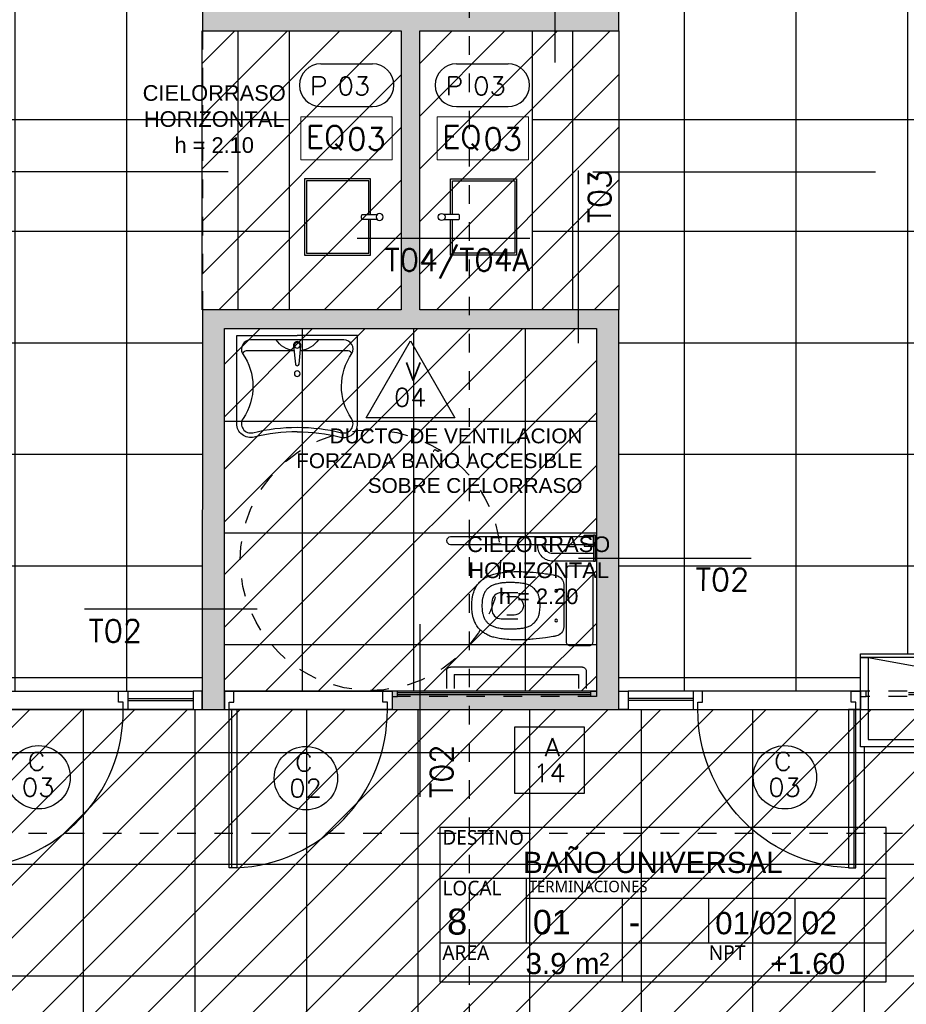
# Model space of a CAD drawing. Header units: metres. Extents: x -4243 to 4656, y 1445 to 4258.
# Tile 10 of 42: x 4467.75 to 4472.52, y 1573.31 to 1578.6. Entities that reach past the tile are written whole.
import ezdxf
from ezdxf.enums import TextEntityAlignment as Align

# ---------------------------------------------------------------- set-up
doc = ezdxf.new("R2010")
doc.units = ezdxf.units.M
doc.header["$LTSCALE"] = 0.3
for name, pattern in [('ACAD_ISO12W100', [21, 12, -3, 0, -3, 0, -3]), ('CAIF XREF PLANTAS 603$0$RAYITAS', [0.375, 0.25, -0.125]), ('DASHDOT', [1, 0.5, -0.25, 0, -0.25]), ('HIDDEN', [9.525, 6.35, -3.175]), ('RAYITAS', [0.375, 0.25, -0.125])]:
    doc.linetypes.add(name, pattern=pattern)
for name, color, linetype in [('0 notas JP', 4, 'Continuous'), ('A ALUMINIO', 4, 'Continuous'), ('A CARPINTERIA', 4, 'Continuous'), ('A CIELORRASO', 42, 'Continuous'), ('A EQUIPAMIENTO', 4, 'Continuous'), ('A HATCH TABIQUE', 254, 'Continuous'), ('A HERRERÍA', 4, 'Continuous'), ('A PAVIMENTO', 253, 'Continuous'), ('A PROYECCION', 8, 'Continuous'), ('A PROYEECIÓN CUBIERTA', 242, 'Continuous'), ('A TABIQUE', 2, 'Continuous'), ('TXT COTA', 3, 'Continuous'), ('TXT PLANILLAS', 3, 'Continuous'), ('TXT TERMINACIONES', 3, 'Continuous')]:
    doc.layers.add(name, color=color, linetype=linetype)
doc.styles.add('arial', font='arial.ttf')
doc.styles.add('atributo', font='romans.shx', dxfattribs={"height": 0.12})
doc.styles.add('ROMANS', font='romans', dxfattribs={"height": 2})
doc.styles.get("Standard").update_dxf_attribs({"font": 'arial.ttf'})
doc.styles.add('Tahoma', font='tahoma.ttf')
doc.styles.add('TXT-100-S', font='l_10646.ttf')
doc.styles.add('TXT-ANOT', font='arial.ttf')
pattern_1 = [(180, (4432.9265, 1437.6616), (-4e-16, -0.6), []), (270, (4432.9265, 1437.6616), (0.6, -4e-16), [])]
pattern_2 = [(45, (0, 0), (-0.141421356, 0.141421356), [])]

# ---------------------------------------------------------------- blocks, each defined once
blk = doc.blocks.new('A11 p')
at = {"color": 8, "linetype": 'HIDDEN'}
for p, q in [((5.02, 0.02), (0.03, 0.02)), ((5.02, 0.01), (0.03, 0.01))]:
    blk.add_line(p, q, dxfattribs=at)
at = {"layer": 'A ALUMINIO', "linetype": 'RAYITAS'}
for p, q in [((5.05, 0.03), (0.03, 0.03)), ((5.05, 0), (0.03, 0))]:
    blk.add_line(p, q, dxfattribs=at)
at = {"layer": 'A ALUMINIO'}
blk.add_lwpolyline([(0.03, 0), (0, 0), (0, 0.03), (0.03, 0.03)], close=True, dxfattribs=at)
at = {"layer": 'A PROYECCION', "lineweight": 0, "flags": 128}
blk.add_lwpolyline([(0.03, 0), (0, 0), (0, 0.03), (0.03, 0.03), (0.03, 0)], dxfattribs=at)
blk = doc.blocks.new('C04')
for p, q in [((-0.037, 0), (-0.037, 0.85)), ((-1.25, 0), (-0.025, 0)), ((-0.9, -0.05), (-1.25, -0.05)), ((-0.9, -0.06), (-1.25, -0.06)), ((0, -0.1), (-1.25, -0.1))]:
    blk.add_line(p, q)
for points in [[(-0.065, 0), (-0.065, 0.85), (-0.025, 0.85), (-0.025, 0)], [(-1.3, -0.1), (-1.25, -0.1), (-1.25, 0), (-1.3, 0)]]:
    blk.add_lwpolyline(points, close=True)
for points in [[(-0.875, 0), (-0.875, -0.04), (-0.85, -0.04), (-0.85, -0.1), (-0.9, -0.1), (-0.9, 0), (-0.875, 0)], [(-0.025, 0), (-0.025, -0.04), (-0.05, -0.04), (-0.05, -0.1), (0, -0.1), (0, 0), (-0.025, 0)]]:
    blk.add_lwpolyline(points)
blk.add_arc((-0.0273, 0.0031), 0.8477, 92.3966, 180.207)
blk = doc.blocks.new('C02')
for p, q in [((-0.037, 0), (-0.037, 0.85)), ((-0.9, 0), (-0.025, 0)), ((0, -0.1), (-0.9, -0.1))]:
    blk.add_line(p, q)
blk.add_lwpolyline([(-0.065, 0), (-0.065, 0.85), (-0.025, 0.85), (-0.025, 0)], close=True)
for points in [[(-0.875, 0), (-0.875, -0.04), (-0.85, -0.04), (-0.85, -0.1), (-0.9, -0.1), (-0.9, 0), (-0.875, 0)], [(-0.025, 0), (-0.025, -0.04), (-0.05, -0.04), (-0.05, -0.1), (0, -0.1), (0, 0), (-0.025, 0)]]:
    blk.add_lwpolyline(points)
blk.add_arc((-0.0273, 0.0031), 0.8477, 92.3966, 180.207)
blk = doc.blocks.new('INODORO DISC')
for p, q in [((1058.1387, 509.8848), (1058.1387, 510.5948)), ((1058.1587, 510.6148), (1058.2542, 510.6148)), ((1058.1787, 510.5748), (1058.2542, 510.5748)), ((1058.1787, 510.5748), (1058.1787, 509.9048)), ((1058.1787, 509.9048), (1058.2542, 509.9048)), ((1058.1587, 509.8648), (1058.2542, 509.8648))]:
    blk.add_line(p, q)
for points in [[(1057.4787, 510.5948), (1057.4787, 509.8248), (1057.4387, 509.8248), (1057.4387, 510.5948, -1)], [(1058.0241, 509.8493), (1058.0241, 509.9502, 0.414214), (1058.0041, 509.9702), (1057.6133, 509.9702, 0.414214), (1057.5933, 509.9502), (1057.5933, 509.8493, 0.414214), (1057.6133, 509.8293), (1058.0041, 509.8293, 0.414214)]]:
    blk.add_lwpolyline(points, format="xyb", close=True)
at = {"linetype": 'Continuous'}
for points in [[(1057.6461, 510.0248, 0.354116), (1057.695, 509.9852), (1057.9223, 509.9852, 0.354116), (1057.9712, 510.0248, 0.003338), (1057.9747, 510.0415, 0.021219), (1057.9811, 510.0829, 0.00092), (1057.9883, 510.149, 0.007864), (1057.989, 510.1567, 0.008117), (1057.9912, 510.1935, 0.008078), (1057.9923, 510.2305, 0.014906), (1057.9917, 510.2589, 0.01008), (1057.9889, 510.3007, 0.020897), (1057.9848, 510.3314, 0.020781), (1057.9782, 510.3618, 0.033645), (1057.9714, 510.3823, 0.029443), (1057.9606, 510.4047, 0.038049), (1057.9491, 510.4222, 0.038042), (1057.935, 510.4377, 0.040481), (1057.9176, 510.4517, 0.043189), (1057.8993, 510.462, 0.026605), (1057.8768, 510.4708, 0.035821), (1057.8593, 510.4752, 0.013249), (1057.8383, 510.4783, 0.019758), (1057.8241, 510.4795, 0.010724), (1057.8087, 510.4798, 0.010724), (1057.7932, 510.4795, 0.019758), (1057.779, 510.4783, 0.013249), (1057.758, 510.4752, 0.035821), (1057.7406, 510.4708, 0.026605), (1057.718, 510.462, 0.043189), (1057.6997, 510.4517, 0.040481), (1057.6824, 510.4377, 0.038042), (1057.6683, 510.4222, 0.038049), (1057.6567, 510.4047, 0.029443), (1057.646, 510.3823, 0.033645), (1057.6391, 510.3618, 0.020781), (1057.6325, 510.3314, 0.020897), (1057.6285, 510.3007, 0.01008), (1057.6256, 510.2589, 0.014906), (1057.6251, 510.2305, 0.008078), (1057.6261, 510.1935, 0.008117), (1057.6283, 510.1567, 0.007864), (1057.629, 510.149, 0.00092), (1057.6363, 510.0829, 0.021219), (1057.6427, 510.0415, 0.003338)], [(1057.7076, 510.1552, -0.061975), (1057.6989, 510.1701, -0.030926), (1057.692, 510.1896, -0.0353), (1057.6883, 510.2074, -0.012942), (1057.6855, 510.2328, -0.014331), (1057.6842, 510.2558, -0.012392), (1057.6841, 510.281, -0.012155), (1057.6853, 510.3067, -0.02749), (1057.6879, 510.3275, -0.023093), (1057.6935, 510.3518, -0.044664), (1057.7002, 510.3694, -0.043499), (1057.7101, 510.3861, -0.050312), (1057.7216, 510.399, -0.054558), (1057.7344, 510.4085, -0.036333), (1057.751, 510.4166, -0.047189), (1057.7647, 510.4206, -0.01576), (1057.7819, 510.4234, -0.021767), (1057.7945, 510.4245, -0.010652), (1057.8087, 510.4248, -0.010652), (1057.8229, 510.4245, -0.021767), (1057.8354, 510.4234, -0.01576), (1057.8527, 510.4206, -0.047189), (1057.8663, 510.4166, -0.036333), (1057.8829, 510.4085, -0.054558), (1057.8958, 510.399, -0.050312), (1057.9072, 510.3861, -0.043499), (1057.9172, 510.3694, -0.044664), (1057.9238, 510.3518, -0.023093), (1057.9294, 510.3275, -0.02749), (1057.9321, 510.3067, -0.012155), (1057.9333, 510.281, -0.012392), (1057.9332, 510.2558, -0.014331), (1057.9319, 510.2328, -0.012942), (1057.9291, 510.2074, -0.0353), (1057.9253, 510.1896, -0.030926), (1057.9184, 510.1701, -0.061975), (1057.9098, 510.1552, -0.048308), (1057.8948, 510.139, -0.048763), (1057.8761, 510.1254, -0.066523), (1057.8605, 510.1188, -0.025392), (1057.8423, 510.1147, -0.028671), (1057.8259, 510.1129, -0.012917), (1057.8087, 510.1125, -0.012917), (1057.7915, 510.1129, -0.028671), (1057.775, 510.1147, -0.025392), (1057.7568, 510.1188, -0.066523), (1057.7412, 510.1254, -0.048763), (1057.7225, 510.139, -0.048308)]]:
    blk.add_lwpolyline(points, format="xyb", close=True, dxfattribs=at)
for points in [[(1057.7387, 510.2312), (1057.7387, 510.3212, -0.414214), (1057.7887, 510.3712), (1057.8287, 510.3712, -0.414214), (1057.8787, 510.3212), (1057.8787, 510.2312)], [(1057.7587, 510.2912), (1057.7587, 510.2521, 1), (1057.8587, 510.2521), (1057.8587, 510.2912)]]:
    blk.add_lwpolyline(points, format="xyb", dxfattribs=at)
for points in [[(1057.5687, 509.8248), (1057.5687, 510.0448, 0.414214), (1057.4887, 510.1248), (1057.4787, 510.1248)], [(1057.5287, 509.8248), (1057.5287, 510.0448, 0.414214), (1057.4887, 510.0848), (1057.4787, 510.0848)]]:
    blk.add_lwpolyline(points, format="xyb")
for points in [[(1057.4387, 509.8248), (1057.4387, 509.8748), (1057.4287, 509.8748), (1057.4287, 509.8248)], [(1057.4787, 509.8248), (1057.4787, 509.8748), (1057.4887, 509.8748), (1057.4887, 509.8248)], [(1057.4287, 509.8148), (1057.4287, 509.8248), (1057.5687, 509.8248), (1057.5687, 509.8148)]]:
    blk.add_lwpolyline(points, close=True)
for centre in [(1057.7287, 510.0258), (1057.8887, 510.0258)]:
    blk.add_circle(centre, 0.00699, dxfattribs=at)
for centre, start, end in [((1058.1587, 510.5948), 89.8589, 180), ((1058.1587, 509.8848), 180, 270.1411)]:
    blk.add_arc(centre, 0.02, start, end)
blk = doc.blocks.new('PILETA DISC')
for points in [[(1057.8114, 511.3081, 0.061012), (1057.5792, 511.2797, -0.487546), (1057.4864, 511.3522), (1057.4864, 511.827), (1057.8114, 511.827)], [(1057.8114, 511.3081, -0.061012), (1058.0436, 511.2797, 0.487546), (1058.1364, 511.3522), (1058.1364, 511.827), (1057.8114, 511.827)], [(1057.5182, 511.728, -0.348674), (1057.5376, 511.7434), (1057.7943, 511.7434)], [(1057.8285, 511.7434), (1058.0852, 511.7434, -0.348674), (1058.1047, 511.728)]]:
    blk.add_lwpolyline(points, format="xyb")
for points in [[(1057.8114, 511.8032), (1058.0616, 511.8032, -0.569688), (1058.1055, 511.7292, 0.313728), (1058.1028, 511.3804, -0.689545), (1058.0496, 511.3038, 0.122479), (1057.5732, 511.3038, -0.689545), (1057.52, 511.3804, 0.313728), (1057.5173, 511.7292, -0.569688), (1057.5612, 511.8032)], [(1057.8015, 511.6725), (1057.7915, 511.7713, -1.105757), (1057.8313, 511.7713), (1057.8214, 511.6725, -0.904358)]]:
    blk.add_lwpolyline(points, format="xyb", close=True)
for centre in [(1057.8114, 511.7733), (1057.8114, 511.6208)]:
    blk.add_circle(centre, 0.015)
for start, end in [(214.6321, 262.8706), (277.1294, 325.3679)]:
    blk.add_arc((1057.8114, 511.882), 0.1386, start, end)
blk = doc.blocks.new('Mesada sala bebés')
at = {"layer": 'A EQUIPAMIENTO'}
blk.add_line((3157.4981, 1810.6607), (3157.4981, 1812.1607), dxfattribs=at)
for points in [[(3157.9365, 1811.6479), (3157.9365, 1811.4569), (3157.5815, 1811.4569), (3157.5815, 1811.8669), (3157.9365, 1811.8669), (3157.9365, 1811.6759)], [(3157.9265, 1811.6479), (3157.9265, 1811.4669), (3157.5915, 1811.4669), (3157.5915, 1811.8569), (3157.9265, 1811.8569), (3157.9265, 1811.6759)]]:
    blk.add_lwpolyline(points, dxfattribs=at)
blk.add_lwpolyline([(3157.9719, 1811.6759), (3157.8951, 1811.6759, 0.414214), (3157.8881, 1811.6689), (3157.8881, 1811.6549, 0.414214), (3157.8951, 1811.6479), (3157.9719, 1811.6479)], format="xyb", dxfattribs=at)
blk.add_circle((3157.9848, 1811.6619), 0.019, dxfattribs=at)
blk = doc.blocks.new('LOCAL_PLANTA')
for p, q in [((0, 0.6345), (2.74, 0.6345)), ((0.5306, 0.2383), (0.5306, 0.6345)), ((0.5306, 0.5119), (2.74, 0.5119)), ((1.1204, 0), (1.1204, 0.5119)), ((1.6504, 0.2383), (1.6504, 0.5119)), ((2.1804, 0.2383), (2.1804, 0.5119)), ((0, 0.2383), (2.74, 0.2383))]:
    blk.add_line(p, q)
blk.add_lwpolyline([(0, 0), (2.74, 0), (2.74, 0.9456), (0, 0.9456)], close=True)
at = {"width": 1.204722, "attachment_point": 1, "style": 'TXT-100-S'}
for s, insert, char_height in [('DESTINO', (0.015, 0.9306), 0.09), ('LOCAL', (0.015, 0.6195), 0.09), ('TERMINACIONES', (0.5456, 0.6195), 0.07), ('AREA', (0.015, 0.2233), 0.09), ('NPT', (1.6504, 0.2233), 0.09)]:
    blk.add_mtext(s, dxfattribs=dict(at, insert=insert, char_height=char_height))
at = {"style": 'arial'}
for tag, p, height in [('DESTINO', (0.5102, 0.6672), 0.16), ('NºLOCAL', (0.0436, 0.2889), 0.16), ('PISO', (0.5706, 0.291), 0.15), ('ZOC', (1.1604, 0.291), 0.15), ('PARED', (1.6904, 0.291), 0.14), ('TECHO', (2.2204, 0.291), 0.14), ('AREA', (0.5256, 0.0465), 0.15), ('NPT', (2.0286, 0.0465), 0.15)]:
    blk.add_attdef(tag, p, '', height=height, dxfattribs=at)
blk = doc.blocks.new('*U516')
at = {"linetype": 'DASHDOT'}
blk.add_line((0, -7.94), (0, -1640.17), dxfattribs=at)
at = {"style": 'Tahoma', "flags": 8}
for tag, p in [('NOMBRE_DE_CORTE_1', (0, 0)), ('NOMBRE_DE_CORTE_2', (0, -1648.11))]:
    blk.add_attdef(tag, text='', height=4, dxfattribs=at).set_placement(p, align=Align.BOTTOM_CENTER)
for tag, p in [('NUMERO_DE_PAGINA_1', (0, -1.59)), ('NUMERO_DE_PAGINA_2', (0, -1649.7))]:
    blk.add_attdef(tag, text='', height=3, dxfattribs=at).set_placement(p, align=Align.TOP_CENTER)
blk = doc.blocks.new('*U521')
blk.add_lwpolyline([(-0.3682, -0.1967), (0.3658, -0.1967), (-0.0012, 0.4389)], close=True)
at = {"style": 'ROMANS', "width": 1.1}
blk.add_text('V', height=0.15, dxfattribs=at).set_placement((-0.088, 0.112))
at = {"color": 0, "linetype": 'ByBlock', "style": 'ROMANS', "width": 1.05}
blk.add_attdef('NRO', text='', height=0.15, dxfattribs=at).set_placement((0, -0.0271), align=Align.MIDDLE)
blk = doc.blocks.new('*U518')
at = {"color": 0, "linetype": 'ByBlock'}
blk.add_lwpolyline([(-0.2868, -0.195), (0.2868, -0.195), (0.2868, 0.3538), (-0.2868, 0.3538)], close=True, dxfattribs=at)
at = {"color": 0, "linetype": 'ByBlock', "style": 'ROMANS', "width": 1.1}
blk.add_text('A', height=0.15, dxfattribs=at).set_placement((-0.088, 0.112))
at = {"color": 0, "linetype": 'ByBlock', "style": 'ROMANS', "width": 1.05}
blk.add_attdef('NRO', text='', height=0.15, dxfattribs=at).set_placement((0, -0.0271), align=Align.MIDDLE)
blk = doc.blocks.new('*U517')
blk.add_circle((0.0028, 0.0555), 0.2621)
at = {"style": 'ROMANS', "width": 1.1}
blk.add_text('C', height=0.15, dxfattribs=at).set_placement((-0.088, 0.112))
at = {"color": 0, "linetype": 'ByBlock', "style": 'ROMANS', "width": 1.05}
blk.add_attdef('NRO', text='', height=0.15, dxfattribs=at).set_placement((0, -0.0271), align=Align.MIDDLE)
blk = doc.blocks.new('*U520')
for p, q in [((-0.2729, 0.1576), (0.1531, 0.1576)), ((-0.2729, -0.1977), (0.1531, -0.1977))]:
    blk.add_line(p, q)
for centre, start, end in [((-0.2729, -0.0201), 90, 270), ((0.1531, -0.0201), 270, 90)]:
    blk.add_arc(centre, 0.1776, start, end)
at = {"style": 'ROMANS', "width": 1.1}
blk.add_text('P', height=0.15, dxfattribs=at).set_placement((-0.3652, -0.1017))
at = {"color": 0, "linetype": 'ByBlock', "style": 'ROMANS', "width": 1.05}
blk.add_attdef('NRO', text='', height=0.15, dxfattribs=at).set_placement((0, -0.0271), align=Align.MIDDLE)
blk = doc.blocks.new('equipamiento')
at = {"lineweight": 0}
blk.add_lwpolyline([(2005.1724, 1488.5092), (2005.1724, 1488.2778), (2005.6633, 1488.2783), (2005.6633, 1488.5092)], close=True, dxfattribs=at)
at = {"lineweight": 0, "insert": (2005.1995, 1488.462), "char_height": 0.12, "attachment_point": 1}
blk.add_mtext_dynamic_manual_height_columns('{\\Fromans|c0;EQ}', width=0.097626, gutter_width=7.5, heights=[0], dxfattribs=at)
blk = doc.blocks.new('equipamiento.')
blk.add_blockref('equipamiento', (0, 0))
at = {"style": 'atributo'}
blk.add_attdef('00', (2005.4221, 1488.3312), '', height=0.12, dxfattribs=at)
blk = doc.blocks.new('*U590')
at = {"linetype": 'DASHDOT'}
blk.add_line((0, -7.94), (0, -1194.68), dxfattribs=at)
at = {"style": 'Tahoma', "flags": 8}
for tag, p in [('NOMBRE_DE_CORTE_1', (0, 0)), ('NOMBRE_DE_CORTE_2', (0, -1202.62))]:
    blk.add_attdef(tag, text='', height=4, dxfattribs=at).set_placement(p, align=Align.BOTTOM_CENTER)
for tag, p in [('NUMERO_DE_PAGINA_1', (0, -1.59)), ('NUMERO_DE_PAGINA_2', (0, -1204.21))]:
    blk.add_attdef(tag, text='', height=3, dxfattribs=at).set_placement(p, align=Align.TOP_CENTER)
blk = doc.blocks.new('TIPO_MURO')
at = {"linetype": 'Continuous'}
blk.add_line((-1.1606, 0), (0, 0), dxfattribs=at)
at = {"style": 'ROMANS', "oblique": 0.17453}
blk.add_attdef('M00', text='', height=0.15, dxfattribs=at).set_placement((-0.6056, 0.2203), align=Align.TOP_LEFT)
blk = doc.blocks.new('A$C4CB05E78')
at = {"layer": 'TXT PLANILLAS'}
ref = blk.add_blockref('TIPO_MURO', (-3.7024, 5.5641), dxfattribs=dict(at, xscale=0.8, yscale=0.8, zscale=0.8, rotation=270))
ref.add_attrib('M00', 'T03', dxfattribs={"layer": '0', "height": 0.12, "rotation": 90, "style": 'ROMANS', "oblique": 0.1745}).set_placement((-3.6462, 6.4968), align=Align.TOP_RIGHT)
ref = blk.add_blockref('TIPO_MURO', (-3.5776, 4.0551), dxfattribs=dict(at, xscale=0.8, yscale=0.8, zscale=0.8, rotation=270))
ref.add_attrib('M00', 'T03', dxfattribs={"layer": '0', "height": 0.12, "rotation": 90, "style": 'ROMANS', "oblique": 0.1745}).set_placement((-3.5214, 4.9878), align=Align.TOP_RIGHT)
ref = blk.add_blockref('TIPO_MURO', (-4.7655, 4.6191), dxfattribs=dict(at, xscale=0.8, yscale=0.8, zscale=0.8, rotation=179.9999999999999))
ref.add_attrib('M00', 'T04/T04A', dxfattribs={"layer": '0', "height": 0.12, "style": 'ROMANS', "oblique": 0.1745}).set_placement((-3.837, 4.5634), align=Align.TOP_RIGHT)
ref = blk.add_blockref('TIPO_MURO', (-2.6462, 2.9002), dxfattribs=dict(at, xscale=-0.8, yscale=0.8, zscale=0.8, rotation=179.9999999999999))
ref.add_attrib('M00', 'T02', dxfattribs={"layer": '0', "height": 0.12, "style": 'ROMANS', "oblique": 0.1745}).set_placement((-2.6576, 2.844), align=Align.TOP_RIGHT)
ref = blk.add_blockref('TIPO_MURO', (-6.2316, 2.6248), dxfattribs=dict(at, xscale=0.8, yscale=0.8, zscale=0.8, rotation=179.9999999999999))
ref.add_attrib('M00', 'T02', dxfattribs={"layer": '0', "height": 0.12, "style": 'ROMANS', "oblique": 0.1745}).set_placement((-5.923, 2.5685), align=Align.TOP_RIGHT)
ref = blk.add_blockref('TIPO_MURO', (-4.4273, 2.5449), dxfattribs=dict(at, xscale=-0.8, yscale=0.8, zscale=0.8, rotation=270))
ref.add_attrib('M00', 'T02', dxfattribs={"layer": '0', "height": 0.12, "rotation": 90, "style": 'ROMANS', "oblique": 0.1745}).set_placement((-4.371, 1.8979), align=Align.TOP_RIGHT)
blk = doc.blocks.new('A$C255B2852')
at = {"layer": 'TXT TERMINACIONES', "insert": (-3.511, 3.4141), "char_height": 0.1, "attachment_point": 9, "style": 'arial'}
blk.add_mtext_dynamic_manual_height_columns('{\\H0.8x;DUCTO DE VENTILACION \\PFORZADA BAÑO ACCESIBLE \\PSOBRE CIELORRASO}', width=2.831034, gutter_width=0.125, heights=[0], dxfattribs=at)
blk = doc.blocks.new('EQ12')
at = {"layer": 'A EQUIPAMIENTO', "color": 251}
blk.add_line((0.04, -0.02), (2.505, -0.46), dxfattribs=at)
at = {"layer": 'A EQUIPAMIENTO'}
blk.add_lwpolyline([(5.01, -0.48), (5.01, -0.04), (2.545, -0.04), (2.545, -0.5), (0, -0.5), (0, -0.02), (0.04, -0.02), (0.04, -0.46), (2.505, -0.46), (2.505, 0), (5.05, 0), (5.05, -0.48), (5.01, -0.48)], dxfattribs=at)
blk.add_lwpolyline([(0, 0), (2.505, 0), (2.505, -0.02), (0, -0.02)], close=True, dxfattribs=at)
blk = doc.blocks.new('cielorraso')
at = {"layer": 'A CIELORRASO'}
h = blk.add_hatch(dxfattribs=at)
h.set_pattern_fill('_USER', color=256, scale=0.2, angle=45, pattern_type=0)
h.set_pattern_definition(pattern_2)
h.paths.add_polyline_path([(4468.7335, 1578.5392), (4469.8035, 1578.5392), (4469.8035, 1577.0392), (4468.7335, 1577.0392)])
h = blk.add_hatch(dxfattribs=at)
h.set_pattern_fill('_USER', color=256, scale=0.2, angle=45, pattern_type=0)
h.set_pattern_definition([(45, (1.17, -2e-08), (-0.141421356, 0.141421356), [])])
h.paths.add_polyline_path([(4469.9035, 1578.5392), (4470.9735, 1578.5392), (4470.9735, 1577.0392), (4469.9035, 1577.0392)])
h = blk.add_hatch(dxfattribs=at)
h.set_pattern_fill('_USER', color=256, scale=0.2, angle=45, pattern_type=0)
h.set_pattern_definition([(45, (0.25, -2.9), (-0.141421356, 0.141421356), [])])
h.paths.add_polyline_path([(4468.8535, 1576.9392), (4470.8535, 1576.9392), (4470.8535, 1574.9892), (4468.8535, 1574.9892)])
h = blk.add_hatch(dxfattribs=at)
h.set_pattern_fill('_USER', color=256, scale=0.2, angle=45, pattern_type=0)
h.set_pattern_definition(pattern_2)
h.paths.add_polyline_path([(4465.6535, 1574.8892), (4491.111, 1574.8892), (4491.111, 1572.6392), (4481.4162, 1572.6392), (4481.4162, 1572.0142), (4472.219, 1572.0142), (4472.219, 1572.6392), (4465.6535, 1572.6392)])
for p, q in [((4468.8732, 1577.7823), (4467.3514, 1577.7823)), ((4470.8339, 1577.7823), (4472.3556, 1577.7823))]:
    blk.add_line(p, q, dxfattribs=at)
at = {"layer": 'A CIELORRASO', "insert": (4468.7984, 1578.065), "char_height": 0.105, "attachment_point": 5, "rotation": 360, "style": 'TXT-ANOT'}
blk.add_mtext_dynamic_manual_height_columns('{\\H0.8x;CIELORRASO \\PHORIZONTAL\\Ph = 2.10}', width=2.974512, gutter_width=0.000625, heights=[0], dxfattribs=at)
at = {"layer": 'A CIELORRASO', "insert": (4470.5433, 1575.6388), "char_height": 0.105, "attachment_point": 5, "style": 'TXT-ANOT'}
blk.add_mtext_dynamic_manual_height_columns('{\\H0.8x;CIELORRASO \\PHORIZONTAL\\Ph = 2.20}', width=2.974512, gutter_width=0.000625, heights=[0], dxfattribs=at)
blk = doc.blocks.new('CIELORRASO1')
at = {"layer": 'A CIELORRASO'}
for points in [[(4568.7335, 1578.5392), (4569.8035, 1578.5392), (4569.8035, 1577.0392), (4568.7335, 1577.0392)], [(4569.9035, 1578.5392), (4570.9735, 1578.5392), (4570.9735, 1577.0392), (4569.9035, 1577.0392)], [(4568.8535, 1576.9392), (4570.8535, 1576.9392), (4570.8535, 1574.9892), (4568.8535, 1574.9892)], [(4565.6535, 1574.8892), (4591.111, 1574.8892), (4591.111, 1572.6392), (4581.4162, 1572.6392), (4581.4162, 1572.0142), (4572.219, 1572.0142), (4572.219, 1572.6392), (4565.6535, 1572.6392)]]:
    blk.add_lwpolyline(points, close=True, dxfattribs=at)
at = {"layer": 'A ALUMINIO'}
blk.add_blockref('cielorraso', (99.999, -0.0009), dxfattribs=at)

msp = doc.modelspace()

# ---------------------------------------------------------------- hatches: boundary and pattern name
at = {"layer": 'A HATCH TABIQUE'}
h = msp.add_hatch(color=256, dxfattribs=at)
h.dxf.hatch_style = 1
h.paths.add_polyline_path([(4469.75353, 1574.88922), (4470.97353, 1574.88922), (4470.97353, 1577.03921), (4469.90353, 1577.03922), (4469.90353, 1578.53922), (4470.97353, 1578.53922), (4470.97353, 1579.75894), (4470.85353, 1579.75894), (4470.85353, 1578.65922), (4468.85353, 1578.65922), (4468.85353, 1579.75894), (4468.73353, 1579.75894), (4468.73353, 1578.53922), (4469.80353, 1578.53922), (4469.80353, 1577.03922), (4468.73353, 1577.03922), (4468.73349, 1574.88923), (4468.85353, 1574.88922), (4468.85353, 1576.93922), (4470.85353, 1576.93922), (4470.85353, 1574.98922), (4469.75353, 1574.98922)])
at = {"layer": 'A PAVIMENTO'}
h = msp.add_hatch(dxfattribs=at)
h.set_pattern_fill('_USER', color=256, scale=0.6, angle=900, double=1, pattern_type=0)
h.set_pattern_definition(pattern_1)
h.paths.add_polyline_path([(4467.43353, 1575.38924), (4465.53353, 1575.38924), (4465.53353, 1575.18922), (4462.38356, 1575.18932), (4462.38352, 1582.53922), (4468.73362, 1582.53921), (4468.73362, 1578.53922), (4469.20014, 1578.53922), (4469.20014, 1577.03922), (4468.73353, 1577.03922), (4468.73354, 1574.98922), (4467.43353, 1574.98922)])
h = msp.add_hatch(dxfattribs=at)
h.set_pattern_fill('_USER', color=256, scale=0.6, angle=900, double=1, pattern_type=0)
h.set_pattern_definition(pattern_1)
h.paths.add_polyline_path([(4477.32353, 1582.53922), (4477.32353, 1575.18923), (4472.27353, 1575.18923), (4472.27353, 1574.98922), (4470.97353, 1574.98922), (4470.97353, 1577.03922), (4470.50691, 1577.03922), (4470.50691, 1578.53922), (4470.97353, 1578.53921), (4470.97351, 1582.53922)])
h = msp.add_hatch(dxfattribs=at)
h.set_pattern_fill('_USER', color=256, scale=0.6, angle=1260, double=1, pattern_type=0)
h.set_pattern_definition([(180, (4357.6714, 1577.0392), (-5e-16, -0.6), []), (270, (4357.6714, 1577.0392), (0.6, -3e-16), [])])
h.paths.add_polyline_path([(4469.75353, 1574.98922), (4470.85353, 1574.98922), (4470.85353, 1576.93922), (4468.85353, 1576.93922), (4468.85353, 1574.98922)])
h.paths.add_polyline_path([(4470.83729, 1575.72795), (4470.83729, 1575.76795), (4470.78729, 1575.76795), (4470.70229, 1575.72795)], flags=16)
h.paths.add_polyline_path([(4470.33813, 1575.62534, 0.0560469), (4470.29214, 1575.6153, -0.0314895)], flags=16)
h.paths.add_polyline_path([(4469.26104, 1576.81892), (4469.26093, 1576.81785), (4469.51767, 1576.81785), (4469.53814, 1576.85129, 1.7605983), (4469.36705, 1576.89301, -0.2476673)])
h = msp.add_hatch(dxfattribs=at)
h.set_pattern_fill('_USER', color=256, scale=0.6, angle=1260, double=1, pattern_type=0)
h.set_pattern_definition([(360, (4751.89445, 1300.45805), (7e-16, 0.6), []), (90, (4751.89445, 1300.45805), (-0.6, 6e-16), [])])
h.paths.add_polyline_path([(4485.79693, 1574.88916), (4485.79693, 1574.7892), (4485.58751, 1574.88916)], flags=16)
h.paths.add_polyline_path([(4484.9636, 1574.6892), (4487.76348, 1574.6892), (4487.76348, 1574.7392), (4487.76348, 1574.88916), (4490.21104, 1574.88915), (4490.21104, 1572.63915), (4481.41624, 1572.63921), (4481.41624, 1572.01422), (4479.64625, 1572.01422), (4479.64625, 1572.13922), (4479.34625, 1572.13922), (4479.34625, 1572.63922), (4474.28904, 1572.63922), (4474.28904, 1572.13922), (4473.98904, 1572.13922), (4473.98904, 1572.01422), (4472.21904, 1572.01422), (4472.21904, 1572.63922), (4466.55896, 1572.63922), (4466.55896, 1574.88922), (4472.27353, 1574.8892), (4472.27353, 1574.6892), (4475.83607, 1574.6892), (4476.20889, 1574.6892), (4477.32353, 1574.6892), (4478.98271, 1574.6892), (4479.17019, 1574.6892), (4480.12353, 1574.6892), (4480.12353, 1574.88918), (4484.9636, 1574.88916)])

# ---------------------------------------------------------------- linework, layer by layer
at = {"color": 8, "linetype": 'HIDDEN'}
for p, q in [((4470.82353, 1574.97929), (4469.78353, 1574.97929)), ((4470.82353, 1574.96929), (4469.78353, 1574.96929))]:
    msp.add_line(p, q, dxfattribs=at)
at = {"layer": 'A ALUMINIO', "linetype": 'RAYITAS'}
for p, q in [((4470.85353, 1574.9893), (4469.78353, 1574.9893)), ((4470.85353, 1574.95931), (4469.78353, 1574.95929))]:
    msp.add_line(p, q, dxfattribs=at)
at = {"layer": 'A ALUMINIO'}
for points in [[(4469.78353, 1574.98929), (4469.75353, 1574.98929), (4469.75353, 1574.95929), (4469.78353, 1574.95929)], [(4470.82353, 1574.98929), (4470.85353, 1574.98929), (4470.85353, 1574.95931), (4470.82353, 1574.95931)]]:
    msp.add_lwpolyline(points, close=True, dxfattribs=at)
at = {"layer": 'A PROYECCION', "lineweight": 0, "flags": 128}
msp.add_lwpolyline([(4469.78353, 1574.98929), (4469.75353, 1574.98929), (4469.75353, 1574.95929), (4469.78353, 1574.95929), (4469.78353, 1574.98929)], dxfattribs=at)
at = {"layer": 'A PROYECCION', "linetype": 'CAIF XREF PLANTAS 603$0$RAYITAS'}
msp.add_circle((4469.63776, 1575.69297), 0.7, dxfattribs=at)
at = {"layer": 'A PROYEECIÓN CUBIERTA', "linetype": 'RAYITAS'}
for p, q in [((4468.73353, 1578.53922), (4468.73353, 1577.04)), ((4470.97353, 1578.53922), (4470.97353, 1577.04001))]:
    msp.add_line(p, q, dxfattribs=at)
at = {"layer": 'A TABIQUE'}
msp.add_lwpolyline([(4469.75353, 1574.88922), (4470.97353, 1574.88922), (4470.97353, 1577.03921), (4469.90353, 1577.03922), (4469.90353, 1578.53922), (4470.97353, 1578.53922), (4470.97353, 1579.75894), (4470.85353, 1579.75894), (4470.85353, 1578.65922), (4468.85353, 1578.65922), (4468.85353, 1579.75894), (4468.73353, 1579.75894), (4468.73353, 1578.53922), (4469.80353, 1578.53922), (4469.80353, 1577.03922), (4468.73353, 1577.03922), (4468.73349, 1574.88923), (4468.85353, 1574.88922), (4468.85353, 1576.93922), (4470.85353, 1576.93922), (4470.85353, 1574.98922), (4469.75353, 1574.98922), (4469.75353, 1574.88922)], dxfattribs=at)

# ---------------------------------------------------------------- block references
msp.add_blockref('EQ12', (4472.27353, 1575.18923))
at = {"layer": '0 notas JP', "linetype": 'ACAD_ISO12W100', "xscale": -0.035, "yscale": 0.035, "zscale": 0.035}
msp.add_blockref('*U590', (4470.16784, 1600.38723), dxfattribs=at)
at = {"layer": '0 notas JP', "linetype": 'ACAD_ISO12W100', "xscale": -0.035, "yscale": 0.035, "zscale": 0.035, "rotation": 90}
msp.add_blockref('*U516', (4446.72019, 1574.22576), dxfattribs=at)
at = {"layer": 'A ALUMINIO'}
msp.add_blockref('CIELORRASO1', (-100, 0), dxfattribs=at)
at = {"layer": 'A ALUMINIO', "xscale": -1, "rotation": 180}
msp.add_blockref('A11 p', (4472.27353, 1574.98921), dxfattribs=at)
msp.add_blockref('A11 p', (4472.27353, 1574.98921), dxfattribs=at)
at = {"layer": 'A CARPINTERIA', "color": 6}
for name, p, rotation in [('C04', (4467.43349, 1574.88922), 180.0003454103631), ('C02', (4468.85353, 1574.88922), 180)]:
    msp.add_blockref(name, p, dxfattribs=dict(at, rotation=rotation))
at = {"layer": 'A CARPINTERIA', "color": 6, "xscale": -1, "rotation": 179.9996545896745}
msp.add_blockref('C04', (4472.27353, 1574.88921), dxfattribs=at)
at = {"layer": 'A EQUIPAMIENTO', "xscale": -1}
msp.add_blockref('PILETA DISC', (5527.05526, 1065.07446), dxfattribs=at)
at = {"layer": 'A EQUIPAMIENTO', "xscale": -1, "rotation": 90}
msp.add_blockref('INODORO DISC', (4980.66209, 2633.25662), dxfattribs=at)
at = {"layer": 'A HERRERÍA'}
msp.add_blockref('A$C4CB05E78', (4474.33197, 1572.80412), dxfattribs=at)
at = {"layer": 'A HERRERÍA', "rotation": 359.9999999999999}
msp.add_blockref('A$C255B2852', (4474.28904, 1572.63922), dxfattribs=at)
at = {"layer": 'A TABIQUE', "xscale": -1, "rotation": 180}
msp.add_blockref('Mesada sala bebés', (1311.70201, 3389.19991), dxfattribs=at)
at = {"layer": 'A TABIQUE', "rotation": 180}
msp.add_blockref('Mesada sala bebés', (7628.00505, 3389.19991), dxfattribs=at)
at = {"layer": 'TXT PLANILLAS', "extrusion": (0, 0, -1)}
ref = msp.add_blockref('*U520', (-4469.54857, 1578.25972), dxfattribs=dict(at, xscale=-0.65, yscale=0.65, zscale=-0.65))
ref.add_attrib('NRO', '03', dxfattribs={"layer": '0', "color": 0, "linetype": 'ByBlock', "ltscale": 0.5, "height": 0.0975, "rotation": 180, "style": 'ROMANS', "text_generation_flag": 6, "width": 1.05}).set_placement((4469.54857, 1578.24212), align=Align.MIDDLE)
ref = msp.add_blockref('*U520', (-4470.27788, 1578.25972), dxfattribs=dict(at, xscale=-0.65, yscale=0.65, zscale=-0.65))
ref.add_attrib('NRO', '03', dxfattribs={"layer": '0', "color": 0, "linetype": 'ByBlock', "ltscale": 0.5, "height": 0.0975, "rotation": 180, "style": 'ROMANS', "text_generation_flag": 6, "width": 1.05}).set_placement((4470.27788, 1578.24212), align=Align.MIDDLE)
at = {"layer": 'TXT PLANILLAS'}
ref = msp.add_blockref('equipamiento.', (2464.09142, 89.56667), dxfattribs=at)
ref.add_attrib('00', '03', (4469.51349, 1577.89787), dxfattribs={"layer": 'TXT COTA', "height": 0.12, "rotation": 360, "style": 'atributo'})
ref = msp.add_blockref('equipamiento.', (2464.82445, 89.56667), dxfattribs=at)
ref.add_attrib('00', '03', (4470.24653, 1577.89787), dxfattribs={"layer": 'TXT COTA', "height": 0.12, "rotation": 360, "style": 'atributo'})
at = {"layer": 'TXT PLANILLAS', "extrusion": (0, 0, -1)}
ref = msp.add_blockref('*U521', (-4469.85187, 1576.58607), dxfattribs=dict(at, xscale=0.65, yscale=0.65, zscale=-0.65))
ref.add_attrib('NRO', '04', dxfattribs={"layer": '0', "color": 0, "linetype": 'ByBlock', "ltscale": 0.5, "height": 0.0975, "rotation": 180, "style": 'ROMANS', "text_generation_flag": 6, "width": 1.05}).set_placement((4469.85187, 1576.56846), align=Align.MIDDLE)
at = {"layer": 'TXT PLANILLAS'}
ref = msp.add_blockref('*U518', (4470.60027, 1574.56605), dxfattribs=dict(at, xscale=-0.65, yscale=0.65, zscale=0.65))
ref.add_attrib('NRO', '14', dxfattribs={"layer": '0', "color": 0, "linetype": 'ByBlock', "height": 0.0975, "style": 'ROMANS', "width": 1.05}).set_placement((4470.60027, 1574.54844), align=Align.MIDDLE)
at = {"layer": 'TXT PLANILLAS', "xscale": 0.65, "yscale": 0.65, "zscale": 0.65}
for p, values in [((4467.85067, 1574.48948), {'NRO': '03'}), ((4469.28862, 1574.48488), {'NRO': '02'}), ((4471.86478, 1574.48948), {'NRO': '03'})]:
    msp.add_blockref('*U517', p, dxfattribs=at).add_auto_attribs(values)
at = {"layer": 'TXT TERMINACIONES', "extrusion": (0, 0, -1)}
ref = msp.add_blockref('LOCAL_PLANTA', (-4470.01127, 1573.42662), dxfattribs=dict(at, xscale=-0.8759099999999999, yscale=0.8759099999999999, zscale=-0.8759099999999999))
ref.add_attrib('NPT', '+1.60', (4471.7881, 1573.46735), dxfattribs={"layer": '0', "ltscale": 0.5, "height": 0.113868, "rotation": 180, "style": 'arial', "text_generation_flag": 6})
ref.add_attrib('AREA', '3.9 m²', (4470.47162, 1573.46735), dxfattribs={"layer": '0', "ltscale": 0.5, "height": 0.113868, "rotation": 180, "style": 'arial', "text_generation_flag": 6})
ref.add_attrib('TECHO', '02', (4471.95611, 1573.68155), dxfattribs={"layer": '0', "ltscale": 0.5, "height": 0.122627, "rotation": 180, "style": 'arial', "text_generation_flag": 6})
ref.add_attrib('PARED', '01/02', (4471.49188, 1573.68155), dxfattribs={"layer": '0', "ltscale": 0.5, "height": 0.119861, "rotation": 180, "style": 'arial', "text_generation_flag": 6})
ref.add_attrib('PISO', '01', (4470.51105, 1573.68155), dxfattribs={"layer": '0', "ltscale": 0.5, "height": 0.131386, "rotation": 180, "style": 'arial', "text_generation_flag": 6})
ref.add_attrib('ZOC', '-', (4471.02765, 1573.68155), dxfattribs={"layer": '0', "ltscale": 0.5, "height": 0.13139, "rotation": 180, "style": 'arial', "text_generation_flag": 6})
ref.add_attrib('NºLOCAL', '8', (4470.04944, 1573.6797), dxfattribs={"layer": '0', "color": 0, "ltscale": 0.5, "height": 0.14015, "rotation": 180, "style": 'arial', "text_generation_flag": 6})
ref.add_attrib('DESTINO', 'BAÑO UNIVERSAL', (4470.45817, 1574.011), dxfattribs={"layer": '0', "ltscale": 0.5, "height": 0.1138683, "rotation": 180, "style": 'arial', "text_generation_flag": 6})

doc.saveas('drawing.dxf')
